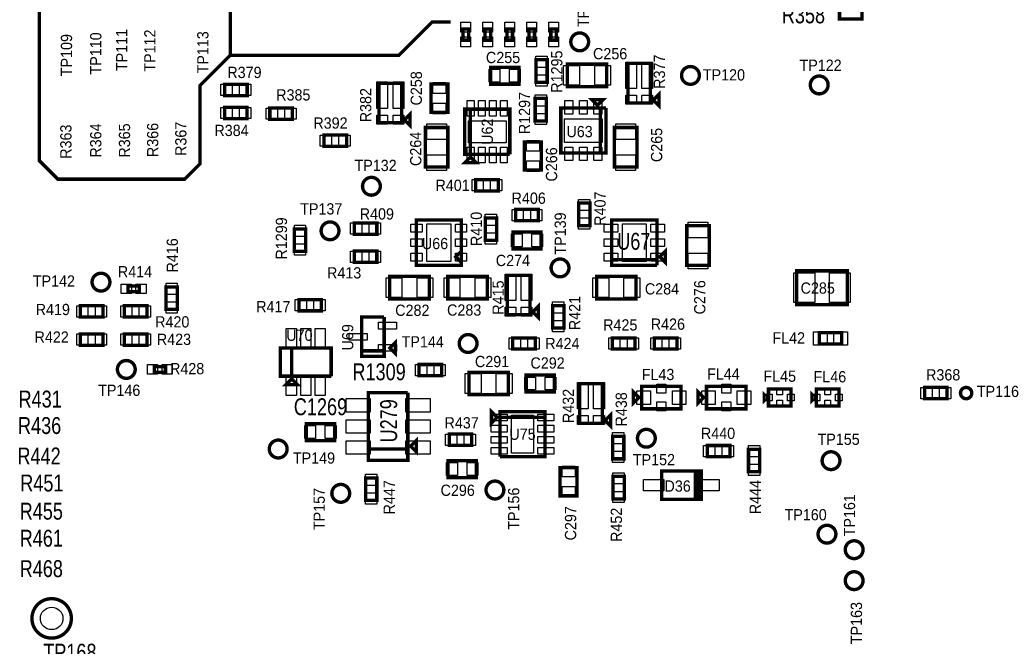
# Model space of a CAD drawing. Extents: x -197 to 9597, y -1478 to 7719.
# Tile 20 of 40: x 2162 to 3909, y 2245 to 3357. Entities that reach past the tile are written whole.
import ezdxf
from ezdxf.enums import TextEntityAlignment as Align

# ---------------------------------------------------------------- set-up
doc = ezdxf.new("R2010")
doc.units = 0
for name, color, linetype in [('BG_TASY', 231, 'CONTINUOUS'), ('PG_ASSEMBLY_TOP', 120, 'CONTINUOUS'), ('PIN_TOP', 140, 'CONTINUOUS'), ('RD_ASSEMBLY_TOP', 120, 'CONTINUOUS')]:
    doc.layers.add(name, color=color, linetype=linetype)

msp = doc.modelspace()

# ---------------------------------------------------------------- linework, layer by layer
at = {"layer": 'BG_TASY', "const_width": 6}
for points in [[(2196.488, 3522), (2196.488, 3107), (2229.488, 3074), (2454.488, 3074), (2481.488, 3101), (2481.488, 3240), (2535.488, 3294), (2535.488, 3486), (2478.488, 3543), (2217.488, 3543), (2196.488, 3522)], [(2535.488, 3294), (2834.488, 3294), (2893.488, 3353), (2926.488, 3353)]]:
    msp.add_lwpolyline(points, dxfattribs=at)
at = {"layer": 'PG_ASSEMBLY_TOP', "const_width": 6}
for points in [[(3656.488, 3378.292), (3616.488, 3378.292), (3616.488, 3358.292), (3656.488, 3358.292), (3656.488, 3378.292)], [(2948.275, 3340.776), (2948.275, 3320.776), (2958.275, 3320.776), (2958.275, 3340.776), (2948.275, 3340.776)], [(2987.275, 3340.776), (2987.275, 3320.776), (2997.275, 3320.776), (2997.275, 3340.776), (2987.275, 3340.776)], [(3026.275, 3340.776), (3026.275, 3320.776), (3036.275, 3320.776), (3036.275, 3340.776), (3026.275, 3340.776)], [(3065.275, 3340.776), (3065.275, 3320.776), (3075.275, 3320.776), (3075.275, 3340.776), (3065.275, 3340.776)], [(3104.275, 3340.776), (3104.275, 3320.776), (3114.275, 3320.776), (3114.275, 3340.776), (3104.275, 3340.776)], [(3097.787, 3245.949), (3097.787, 3285.949), (3077.787, 3285.949), (3077.787, 3245.949), (3097.787, 3245.949)], [(2997.527, 3242.642), (3047.527, 3242.642), (3047.527, 3272.642), (2997.527, 3272.642), (2997.527, 3242.642)], [(3203.488, 3278.193), (3133.488, 3278.193), (3133.488, 3238.193), (3203.488, 3238.193), (3203.488, 3278.193)], [(3280.988, 3209.414), (3240.988, 3209.414), (3240.988, 3279.414), (3280.988, 3279.414), (3280.988, 3209.414)], [(2565.397, 3242.461), (2525.397, 3242.461), (2525.397, 3222.461), (2565.397, 3222.461), (2565.397, 3242.461)], [(2839.488, 3174.292), (2799.488, 3174.292), (2799.488, 3244.292), (2839.488, 3244.292), (2839.488, 3174.292)], [(2891.488, 3242.733), (2891.488, 3192.733), (2921.488, 3192.733), (2921.488, 3242.733), (2891.488, 3242.733)], [(3096.488, 3177.351), (3096.488, 3217.351), (3076.488, 3217.351), (3076.488, 3177.351), (3096.488, 3177.351)], [(3186.988, 3205.26), (3196.988, 3215.26), (3176.988, 3215.26), (3186.988, 3205.26)], [(3295.988, 3204.414), (3295.988, 3224.414), (3285.988, 3214.414), (3295.988, 3204.414)], [(2565.326, 3201.461), (2525.326, 3201.461), (2525.326, 3181.461), (2565.326, 3181.461), (2565.326, 3201.461)], [(2645.665, 3200.359), (2605.665, 3200.359), (2605.665, 3180.359), (2645.665, 3180.359), (2645.665, 3200.359)], [(3031.488, 3118.292), (3031.488, 3198.292), (2951.488, 3198.292), (2951.488, 3118.292), (2961.488, 3118.292), (2961.488, 3198.292)], [(2961.488, 3198.292), (2961.488, 3118.292), (3031.488, 3118.292)], [(3201.988, 3200.26), (3201.988, 3120.26), (3121.988, 3120.26), (3121.988, 3200.26), (3191.988, 3200.26), (3191.988, 3120.26)], [(3191.988, 3120.26), (3191.988, 3200.26), (3201.988, 3200.26)], [(2854.488, 3169.292), (2854.488, 3189.292), (2844.488, 3179.292), (2854.488, 3169.292)], [(2921.488, 3095.733), (2921.488, 3165.733), (2881.488, 3165.733), (2881.488, 3095.733), (2921.488, 3095.733)], [(3256.988, 3095.733), (3256.988, 3165.733), (3216.988, 3165.733), (3216.988, 3095.733), (3256.988, 3095.733)], [(2741.744, 3152.359), (2701.744, 3152.359), (2701.744, 3132.359), (2741.744, 3132.359), (2741.744, 3152.359)], [(3087.488, 3090.181), (3087.488, 3140.181), (3057.488, 3140.181), (3057.488, 3090.181), (3087.488, 3090.181)], [(2961.488, 3113.292), (2951.488, 3103.292), (2971.488, 3103.292), (2961.488, 3113.292)], [(2970.933, 3053.173), (3010.933, 3053.173), (3010.933, 3073.173), (2970.933, 3073.173), (2970.933, 3053.173)], [(3041.988, 3000.292), (3081.988, 3000.292), (3081.988, 3020.292), (3041.988, 3020.292), (3041.988, 3000.292)], [(3173.523, 2991.666), (3173.523, 3031.666), (3153.523, 3031.666), (3153.523, 2991.666), (3173.523, 2991.666)], [(2987.988, 3005.292), (2987.988, 2965.292), (3007.988, 2965.292), (3007.988, 3005.292), (2987.988, 3005.292)], [(2669.134, 2945.756), (2669.134, 2985.756), (2649.134, 2985.756), (2649.134, 2945.756), (2669.134, 2945.756)], [(2755.488, 2976.292), (2795.488, 2976.292), (2795.488, 2996.292), (2755.488, 2996.292), (2755.488, 2976.292)], [(2945.488, 3001.292), (2865.488, 3001.292), (2865.488, 2921.292), (2945.488, 2921.292), (2945.488, 2926.292), (2935.488, 2936.292), (2945.488, 2946.292), (2945.488, 2926.292), (2945.488, 3001.292)], [(3292.456, 2921.292), (3212.456, 2921.292), (3212.456, 3001.292), (3292.456, 3001.292), (3292.456, 2931.292), (3212.456, 2931.292)], [(3385.488, 2921.292), (3385.488, 2991.292), (3345.488, 2991.292), (3345.488, 2921.292), (3385.488, 2921.292)], [(3086.988, 2980.292), (3036.988, 2980.292), (3036.988, 2950.292), (3086.988, 2950.292), (3086.988, 2980.292)], [(3297.456, 2936.292), (3307.456, 2926.292), (3307.456, 2946.292), (3297.456, 2936.292)], [(2795.488, 2946.292), (2755.488, 2946.292), (2755.488, 2926.292), (2795.488, 2926.292), (2795.488, 2946.292)], [(3212.456, 2931.292), (3292.456, 2931.292), (3292.456, 2921.292)], [(2818.488, 2861.292), (2888.488, 2861.292), (2888.488, 2901.292), (2818.488, 2901.292), (2818.488, 2861.292)], [(2991.488, 2901.292), (2921.488, 2901.292), (2921.488, 2861.292), (2991.488, 2861.292), (2991.488, 2901.292)], [(3067.043, 2833.319), (3027.043, 2833.319), (3027.043, 2903.319), (3067.043, 2903.319), (3067.043, 2833.319)], [(3185.488, 2861.292), (3255.488, 2861.292), (3255.488, 2901.292), (3185.488, 2901.292), (3185.488, 2861.292)], [(3630.488, 2911.292), (3540.488, 2911.292), (3540.488, 2851.292), (3630.488, 2851.292), (3630.488, 2911.292)], [(2373.945, 2884.292), (2353.945, 2884.292), (2353.945, 2874.292), (2373.945, 2874.292), (2373.945, 2884.292)], [(2441.488, 2842.756), (2441.488, 2882.756), (2421.488, 2882.756), (2421.488, 2842.756), (2441.488, 2842.756)], [(2309.488, 2849.292), (2269.488, 2849.292), (2269.488, 2829.292), (2309.488, 2829.292), (2309.488, 2849.292)], [(2387.488, 2849.292), (2347.488, 2849.292), (2347.488, 2829.292), (2387.488, 2829.292), (2387.488, 2849.292)], [(2697.189, 2860.28), (2657.189, 2860.28), (2657.189, 2840.28), (2697.189, 2840.28), (2697.189, 2860.28)], [(3082.043, 2828.319), (3082.043, 2848.319), (3072.043, 2838.319), (3082.043, 2828.319)], [(3107.417, 2849.626), (3107.417, 2809.626), (3127.417, 2809.626), (3127.417, 2849.626), (3107.417, 2849.626)], [(2768.488, 2769.292), (2808.488, 2769.292), (2808.488, 2829.292)], [(2808.488, 2829.292), (2768.488, 2829.292), (2768.488, 2759.292), (2808.488, 2759.292), (2808.488, 2769.292), (2768.488, 2769.292)], [(2309.488, 2799.292), (2269.488, 2799.292), (2269.488, 2779.292), (2309.488, 2779.292), (2309.488, 2799.292)], [(2387.488, 2799.292), (2347.488, 2799.292), (2347.488, 2779.292), (2387.488, 2779.292), (2387.488, 2799.292)], [(3580.488, 2781.292), (3620.488, 2781.292), (3620.488, 2801.292), (3580.488, 2801.292), (3580.488, 2781.292)], [(2828.488, 2764.292), (2828.488, 2784.292), (2818.488, 2774.292), (2828.488, 2764.292)], [(3036.771, 2772.292), (3076.771, 2772.292), (3076.771, 2792.292), (3036.771, 2792.292), (3036.771, 2772.292)], [(3213.488, 2772.292), (3253.488, 2772.292), (3253.488, 2792.292), (3213.488, 2792.292), (3213.488, 2772.292)], [(3327.988, 2792.292), (3287.988, 2792.292), (3287.988, 2772.292), (3327.988, 2772.292), (3327.988, 2792.292)], [(2714.488, 2724.292), (2714.488, 2774.292), (2624.488, 2774.292), (2624.488, 2724.292), (2644.488, 2724.292), (2644.488, 2774.292)], [(2644.488, 2774.292), (2644.488, 2724.292), (2714.488, 2724.292)], [(2420.488, 2741.292), (2400.488, 2741.292), (2400.488, 2731.292), (2420.488, 2731.292), (2420.488, 2741.292)], [(2910.488, 2745), (2870.488, 2745), (2870.488, 2725), (2910.488, 2725), (2910.488, 2745)], [(2958.988, 2691.292), (3028.988, 2691.292), (3028.988, 2731.292), (2958.988, 2731.292), (2958.988, 2691.292)], [(3110.488, 2726.292), (3060.488, 2726.292), (3060.488, 2696.292), (3110.488, 2696.292), (3110.488, 2726.292)], [(2634.488, 2709.292), (2654.488, 2709.292), (2644.488, 2719.292), (2634.488, 2709.292)], [(3195.488, 2640.819), (3155.488, 2640.819), (3155.488, 2710.819), (3195.488, 2710.819), (3195.488, 2640.819)], [(3265.488, 2666.292), (3335.488, 2666.292), (3335.488, 2706.292), (3265.488, 2706.292), (3265.488, 2666.292)], [(3380.488, 2666.292), (3450.488, 2666.292), (3450.488, 2706.292), (3380.488, 2706.292), (3380.488, 2666.292)], [(2850.488, 2695), (2850.488, 2595), (2780.488, 2595)], [(2780.488, 2595), (2850.488, 2595), (2850.488, 2575), (2780.488, 2575), (2780.488, 2695), (2850.488, 2695)], [(3250.488, 2676.292), (3250.488, 2696.292), (3260.488, 2686.292), (3250.488, 2676.292)], [(3365.488, 2676.292), (3365.488, 2696.292), (3375.488, 2686.292), (3365.488, 2676.292)], [(3482.988, 2681.292), (3482.988, 2691.292), (3487.988, 2686.292), (3482.988, 2681.292)], [(3490.488, 2671.292), (3530.488, 2671.292), (3530.488, 2701.292), (3490.488, 2701.292), (3490.488, 2671.292)], [(3567.988, 2681.292), (3567.988, 2691.292), (3572.988, 2686.292), (3567.988, 2681.292)], [(3575.488, 2671.292), (3615.488, 2671.292), (3615.488, 2701.292), (3575.488, 2701.292), (3575.488, 2671.292)], [(3807.488, 2704.292), (3767.488, 2704.292), (3767.488, 2684.292), (3807.488, 2684.292), (3807.488, 2704.292)], [(3008.988, 2651.292), (2998.988, 2661.292), (2998.988, 2641.292), (3008.988, 2651.292)], [(3013.988, 2581.292), (3093.988, 2581.292), (3093.988, 2661.292), (3013.988, 2661.292), (3013.988, 2651.292), (3093.988, 2651.292)], [(3210.488, 2635.819), (3210.488, 2655.819), (3200.488, 2645.819), (3210.488, 2635.819)], [(2720.488, 2640), (2670.488, 2640), (2670.488, 2610), (2720.488, 2610), (2720.488, 2640)], [(3093.988, 2651.292), (3013.988, 2651.292), (3013.988, 2581.292)], [(2923.988, 2601.449), (2963.988, 2601.449), (2963.988, 2621.449), (2923.988, 2621.449), (2923.988, 2601.449)], [(2855.488, 2600), (2865.488, 2590), (2865.488, 2610), (2855.488, 2600)], [(3213.767, 2617.587), (3213.767, 2577.587), (3233.767, 2577.587), (3233.767, 2617.587), (3213.767, 2617.587)], [(3421.988, 2601.189), (3381.988, 2601.189), (3381.988, 2581.189), (3421.988, 2581.189), (3421.988, 2601.189)], [(3474.988, 2554.591), (3474.988, 2594.591), (3454.988, 2594.591), (3454.988, 2554.591), (3474.988, 2554.591)], [(2971.988, 2574.292), (2921.988, 2574.292), (2921.988, 2544.292), (2971.988, 2544.292), (2971.988, 2574.292)], [(3120.689, 2561.89), (3120.689, 2511.89), (3150.689, 2511.89), (3150.689, 2561.89), (3120.689, 2561.89)], [(3370.988, 2555.792), (3365.988, 2555.792), (3365.988, 2505.792), (3360.988, 2505.792), (3360.988, 2555.792), (3370.988, 2555.792), (3300.988, 2555.792), (3300.988, 2505.792), (3370.988, 2505.792), (3370.988, 2555.792)], [(2775.488, 2543.756), (2775.488, 2503.756), (2795.488, 2503.756), (2795.488, 2543.756), (2775.488, 2543.756)], [(3234.559, 2506.374), (3234.559, 2546.374), (3214.559, 2546.374), (3214.559, 2506.374), (3234.559, 2506.374)]]:
    msp.add_lwpolyline(points, dxfattribs=at)
for points in [[(3171.299, 3317.784, 0.999997), (3139.677, 3317.784, 1.000003), (3171.299, 3317.784)], [(3367.799, 3258.193, 0.999984), (3336.177, 3258.195, 1.000016), (3367.799, 3258.193)], [(3596.299, 3241.292, 0.999984), (3564.677, 3241.289, 1.000016), (3596.299, 3241.292)], [(2801.693, 3061.425, 0.999984), (2770.073, 3061.426, 1.000016), (2801.693, 3061.425)], [(2728.248, 2982.292, 0.999984), (2696.628, 2982.289, 1.000016), (2728.248, 2982.292)], [(3136.397, 2916.488, 0.999984), (3104.779, 2916.493, 1.000016), (3136.397, 2916.488)], [(2321.834, 2891.213, 1.00001), (2290.213, 2891.215, 0.99999), (2321.834, 2891.213)], [(2973.299, 2782.292, 0.999984), (2941.677, 2782.289, 1.000016), (2973.299, 2782.292)], [(2366.763, 2736.292, 0.999984), (2335.142, 2736.289, 1.000016), (2366.763, 2736.292)], [(3851.189, 2694.29, 0.999975), (3831.187, 2694.291, 1.000025), (3851.189, 2694.29)], [(3289.598, 2614.122, 1.00001), (3257.978, 2614.121, 0.99999), (3289.598, 2614.122)], [(2636.299, 2595, 0.999984), (2604.677, 2595.001, 1.000016), (2636.299, 2595)], [(3617.299, 2574.292, 0.999984), (3585.677, 2574.289, 1.000016), (3617.299, 2574.292)], [(2747.299, 2516.292, 0.999984), (2715.677, 2516.289, 1.000016), (2747.299, 2516.292)], [(3020.909, 2522.213, 1.00001), (2989.287, 2522.215, 0.99999), (3020.909, 2522.213)], [(3610.082, 2443.792, 0.999984), (3578.457, 2443.789, 1.000016), (3610.082, 2443.792)], [(3658.299, 2416.292, 0.999984), (3626.677, 2416.289, 1.000016), (3658.299, 2416.292)], [(3658.299, 2361.292, 0.999984), (3626.677, 2361.289, 1.000016), (3658.299, 2361.292)], [(2253.488, 2294.292, 0.999993), (2183.488, 2294.289, 1.000007), (2253.488, 2294.292)]]:
    msp.add_lwpolyline(points, format="xyb", dxfattribs=at)
at = {"layer": 'PIN_TOP'}
for points in [[(2944.775, 3352.768), (2961.775, 3352.768), (2961.775, 3334.768), (2944.775, 3334.768)], [(2983.775, 3352.768), (3000.775, 3352.768), (3000.775, 3334.768), (2983.775, 3334.768)], [(3022.775, 3352.768), (3039.775, 3352.768), (3039.775, 3334.768), (3022.775, 3334.768)], [(3061.775, 3352.768), (3078.775, 3352.768), (3078.775, 3334.768), (3061.775, 3334.768)], [(3100.775, 3352.768), (3117.775, 3352.768), (3117.775, 3334.768), (3100.775, 3334.768)], [(2944.775, 3326.784), (2961.775, 3326.784), (2961.775, 3308.784), (2944.775, 3308.784)], [(2983.775, 3326.784), (3000.775, 3326.784), (3000.775, 3308.784), (2983.775, 3308.784)], [(3022.775, 3326.784), (3039.775, 3326.784), (3039.775, 3308.784), (3022.775, 3308.784)], [(3061.775, 3326.784), (3078.775, 3326.784), (3078.775, 3308.784), (3061.775, 3308.784)], [(3100.775, 3326.784), (3117.775, 3326.784), (3117.775, 3308.784), (3100.775, 3308.784)], [(3097.787, 3272.484), (3077.787, 3272.484), (3077.787, 3292.484), (3097.787, 3292.484)], [(2994.917, 3246.142), (2994.917, 3269.142), (3013.917, 3269.142), (3013.917, 3246.142)], [(3031.137, 3246.142), (3031.137, 3269.142), (3050.137, 3269.142), (3050.137, 3246.142)], [(3154.929, 3275.693), (3154.929, 3240.693), (3126.929, 3240.693), (3126.929, 3275.693)], [(3210.047, 3275.693), (3210.047, 3240.693), (3182.047, 3240.693), (3182.047, 3275.693)], [(3256.216, 3281.694), (3256.216, 3234.694), (3237.216, 3234.694), (3237.216, 3281.694)], [(3284.76, 3281.694), (3284.76, 3234.694), (3265.76, 3234.694), (3265.76, 3281.694)], [(3097.787, 3239.414), (3077.787, 3239.414), (3077.787, 3259.414), (3097.787, 3259.414)], [(2538.862, 3242.461), (2538.862, 3222.461), (2518.862, 3222.461), (2518.862, 3242.461)], [(2571.932, 3242.461), (2571.932, 3222.461), (2551.932, 3222.461), (2551.932, 3242.461)], [(2814.716, 3246.572), (2814.716, 3199.572), (2795.716, 3199.572), (2795.716, 3246.572)], [(2843.26, 3246.572), (2843.26, 3199.572), (2824.26, 3199.572), (2824.26, 3246.572)], [(2894.988, 3245.343), (2917.988, 3245.343), (2917.988, 3226.343), (2894.988, 3226.343)], [(3096.488, 3203.886), (3076.488, 3203.886), (3076.488, 3223.886), (3096.488, 3223.886)], [(3256.216, 3222.886), (3256.216, 3206.886), (3237.216, 3206.886), (3237.216, 3222.886)], [(3284.76, 3222.886), (3284.76, 3206.886), (3265.76, 3206.886), (3265.76, 3222.886)], [(2538.791, 3201.461), (2538.791, 3181.461), (2518.791, 3181.461), (2518.791, 3201.461)], [(2571.861, 3201.461), (2571.861, 3181.461), (2551.861, 3181.461), (2551.861, 3201.461)], [(2619.13, 3200.359), (2619.13, 3180.359), (2599.13, 3180.359), (2599.13, 3200.359)], [(2652.2, 3200.359), (2652.2, 3180.359), (2632.2, 3180.359), (2632.2, 3200.359)], [(2894.988, 3209.123), (2917.988, 3209.123), (2917.988, 3190.123), (2894.988, 3190.123)], [(2967.957, 3185.631), (2955.957, 3185.631), (2955.957, 3213.631), (2967.957, 3213.631)], [(2987.649, 3185.631), (2975.649, 3185.631), (2975.649, 3213.631), (2987.649, 3213.631)], [(3007.327, 3185.631), (2995.327, 3185.631), (2995.327, 3213.631), (3007.327, 3213.631)], [(3027.019, 3185.631), (3015.019, 3185.631), (3015.019, 3213.631), (3027.019, 3213.631)], [(3129.397, 3213.599), (3143.397, 3213.599), (3143.397, 3189.599), (3129.397, 3189.599)], [(3154.988, 3213.599), (3168.988, 3213.599), (3168.988, 3189.599), (3154.988, 3189.599)], [(3180.579, 3213.599), (3194.579, 3213.599), (3194.579, 3189.599), (3180.579, 3189.599)], [(2814.716, 3187.764), (2814.716, 3171.764), (2795.716, 3171.764), (2795.716, 3187.764)], [(2843.26, 3187.764), (2843.26, 3171.764), (2824.26, 3171.764), (2824.26, 3187.764)], [(3096.488, 3170.816), (3076.488, 3170.816), (3076.488, 3190.816), (3096.488, 3190.816)], [(3128.488, 3181.26), (3195.488, 3181.26), (3195.488, 3139.26), (3128.488, 3139.26)], [(2918.988, 3144.292), (2883.988, 3144.292), (2883.988, 3172.292), (2918.988, 3172.292)], [(3024.988, 3138.792), (2957.988, 3138.792), (2957.988, 3177.792), (3024.988, 3177.792)], [(3254.488, 3144.292), (3219.488, 3144.292), (3219.488, 3172.292), (3254.488, 3172.292)], [(2715.209, 3152.359), (2715.209, 3132.359), (2695.209, 3132.359), (2695.209, 3152.359)], [(2748.279, 3152.359), (2748.279, 3132.359), (2728.279, 3132.359), (2728.279, 3152.359)], [(2967.957, 3102.953), (2955.957, 3102.953), (2955.957, 3130.953), (2967.957, 3130.953)], [(2987.649, 3102.953), (2975.649, 3102.953), (2975.649, 3130.953), (2987.649, 3130.953)], [(3007.327, 3102.953), (2995.327, 3102.953), (2995.327, 3130.953), (3007.327, 3130.953)], [(3027.019, 3102.953), (3015.019, 3102.953), (3015.019, 3130.953), (3027.019, 3130.953)], [(3083.988, 3123.791), (3060.988, 3123.791), (3060.988, 3142.791), (3083.988, 3142.791)], [(3129.397, 3130.921), (3143.397, 3130.921), (3143.397, 3106.921), (3129.397, 3106.921)], [(3154.988, 3130.921), (3168.988, 3130.921), (3168.988, 3106.921), (3154.988, 3106.921)], [(3180.579, 3130.921), (3194.579, 3130.921), (3194.579, 3106.921), (3180.579, 3106.921)], [(2918.988, 3089.174), (2883.988, 3089.174), (2883.988, 3117.174), (2918.988, 3117.174)], [(3254.488, 3089.174), (3219.488, 3089.174), (3219.488, 3117.174), (3254.488, 3117.174)], [(3083.988, 3087.571), (3060.988, 3087.571), (3060.988, 3106.571), (3083.988, 3106.571)], [(2964.398, 3053.173), (2964.398, 3073.173), (2984.398, 3073.173), (2984.398, 3053.173)], [(2997.468, 3053.173), (2997.468, 3073.173), (3017.468, 3073.173), (3017.468, 3053.173)], [(3173.523, 3018.201), (3153.523, 3018.201), (3153.523, 3038.201), (3173.523, 3038.201)], [(2987.988, 3011.827), (3007.988, 3011.827), (3007.988, 2991.827), (2987.988, 2991.827)], [(3035.453, 3000.292), (3035.453, 3020.292), (3055.453, 3020.292), (3055.453, 3000.292)], [(3068.523, 3000.292), (3068.523, 3020.292), (3088.523, 3020.292), (3088.523, 3000.292)], [(2669.134, 2972.291), (2649.134, 2972.291), (2649.134, 2992.291), (2669.134, 2992.291)], [(2748.953, 2976.292), (2748.953, 2996.292), (2768.953, 2996.292), (2768.953, 2976.292)], [(2782.023, 2976.292), (2782.023, 2996.292), (2802.023, 2996.292), (2802.023, 2976.292)], [(2876.118, 2993.883), (2876.118, 2979.883), (2856.118, 2979.883), (2856.118, 2993.883)], [(2926.988, 2994.792), (2926.988, 2927.792), (2883.988, 2927.792), (2883.988, 2994.792)], [(2954.858, 2993.883), (2954.858, 2979.883), (2934.858, 2979.883), (2934.858, 2993.883)], [(3173.523, 2985.131), (3153.523, 2985.131), (3153.523, 3005.131), (3173.523, 3005.131)], [(3223.117, 2993.883), (3223.117, 2979.883), (3199.117, 2979.883), (3199.117, 2993.883)], [(3273.456, 2994.792), (3273.456, 2927.792), (3231.456, 2927.792), (3231.456, 2994.792)], [(3305.795, 2993.883), (3305.795, 2979.883), (3281.795, 2979.883), (3281.795, 2993.883)], [(3382.988, 2969.851), (3347.988, 2969.851), (3347.988, 2997.851), (3382.988, 2997.851)], [(2987.988, 2978.757), (3007.988, 2978.757), (3007.988, 2958.757), (2987.988, 2958.757)], [(3053.378, 2976.792), (3053.378, 2953.792), (3034.378, 2953.792), (3034.378, 2976.792)], [(3089.598, 2976.792), (3089.598, 2953.792), (3070.598, 2953.792), (3070.598, 2976.792)], [(2669.134, 2939.221), (2649.134, 2939.221), (2649.134, 2959.221), (2669.134, 2959.221)], [(2876.118, 2968.292), (2876.118, 2954.292), (2856.118, 2954.292), (2856.118, 2968.292)], [(2954.858, 2968.292), (2954.858, 2954.292), (2934.858, 2954.292), (2934.858, 2968.292)], [(3223.117, 2968.292), (3223.117, 2954.292), (3199.117, 2954.292), (3199.117, 2968.292)], [(3305.795, 2968.292), (3305.795, 2954.292), (3281.795, 2954.292), (3281.795, 2968.292)], [(2768.953, 2946.292), (2768.953, 2926.292), (2748.953, 2926.292), (2748.953, 2946.292)], [(2802.023, 2946.292), (2802.023, 2926.292), (2782.023, 2926.292), (2782.023, 2946.292)], [(2876.118, 2942.701), (2876.118, 2928.701), (2856.118, 2928.701), (2856.118, 2942.701)], [(2954.858, 2942.701), (2954.858, 2928.701), (2934.858, 2928.701), (2934.858, 2942.701)], [(3223.117, 2942.701), (3223.117, 2928.701), (3199.117, 2928.701), (3199.117, 2942.701)], [(3305.795, 2942.701), (3305.795, 2928.701), (3281.795, 2928.701), (3281.795, 2942.701)], [(3382.988, 2914.733), (3347.988, 2914.733), (3347.988, 2942.733), (3382.988, 2942.733)], [(3042.271, 2905.599), (3042.271, 2858.599), (3023.271, 2858.599), (3023.271, 2905.599)], [(3070.815, 2905.599), (3070.815, 2858.599), (3051.815, 2858.599), (3051.815, 2905.599)], [(3572.488, 2907.792), (3572.488, 2854.792), (3535.488, 2854.792), (3535.488, 2907.792)], [(3635.488, 2907.792), (3635.488, 2854.792), (3598.488, 2854.792), (3598.488, 2907.792)], [(2359.953, 2887.792), (2359.953, 2870.792), (2341.953, 2870.792), (2341.953, 2887.792)], [(2385.937, 2887.792), (2385.937, 2870.792), (2367.937, 2870.792), (2367.937, 2887.792)], [(2441.488, 2869.291), (2421.488, 2869.291), (2421.488, 2889.291), (2441.488, 2889.291)], [(2811.929, 2863.792), (2811.929, 2898.792), (2839.929, 2898.792), (2839.929, 2863.792)], [(2867.047, 2863.792), (2867.047, 2898.792), (2895.047, 2898.792), (2895.047, 2863.792)], [(2942.929, 2898.792), (2942.929, 2863.792), (2914.929, 2863.792), (2914.929, 2898.792)], [(2998.047, 2898.792), (2998.047, 2863.792), (2970.047, 2863.792), (2970.047, 2898.792)], [(3178.929, 2863.792), (3178.929, 2898.792), (3206.929, 2898.792), (3206.929, 2863.792)], [(3234.047, 2863.792), (3234.047, 2898.792), (3262.047, 2898.792), (3262.047, 2863.792)], [(2282.953, 2849.292), (2282.953, 2829.292), (2262.953, 2829.292), (2262.953, 2849.292)], [(2316.023, 2849.292), (2316.023, 2829.292), (2296.023, 2829.292), (2296.023, 2849.292)], [(2360.953, 2849.292), (2360.953, 2829.292), (2340.953, 2829.292), (2340.953, 2849.292)], [(2394.023, 2849.292), (2394.023, 2829.292), (2374.023, 2829.292), (2374.023, 2849.292)], [(2441.488, 2836.221), (2421.488, 2836.221), (2421.488, 2856.221), (2441.488, 2856.221)], [(2670.654, 2860.28), (2670.654, 2840.28), (2650.654, 2840.28), (2650.654, 2860.28)], [(2703.724, 2860.28), (2703.724, 2840.28), (2683.724, 2840.28), (2683.724, 2860.28)], [(3107.417, 2856.161), (3127.417, 2856.161), (3127.417, 2836.161), (3107.417, 2836.161)], [(3042.271, 2846.791), (3042.271, 2830.791), (3023.271, 2830.791), (3023.271, 2846.791)], [(3070.815, 2846.791), (3070.815, 2830.791), (3051.815, 2830.791), (3051.815, 2846.791)], [(2798.472, 2819.977), (2830.472, 2819.977), (2830.472, 2807.977), (2798.472, 2807.977)], [(3107.417, 2823.091), (3127.417, 2823.091), (3127.417, 2803.091), (3107.417, 2803.091)], [(2282.953, 2799.292), (2282.953, 2779.292), (2262.953, 2779.292), (2262.953, 2799.292)], [(2316.023, 2799.292), (2316.023, 2779.292), (2296.023, 2779.292), (2296.023, 2799.292)], [(2360.953, 2799.292), (2360.953, 2779.292), (2340.953, 2779.292), (2340.953, 2799.292)], [(2394.023, 2799.292), (2394.023, 2779.292), (2374.023, 2779.292), (2374.023, 2799.292)], [(2634.897, 2772.631), (2634.897, 2808.631), (2652.897, 2808.631), (2652.897, 2772.631)], [(2660.488, 2772.631), (2660.488, 2808.631), (2678.488, 2808.631), (2678.488, 2772.631)], [(2686.079, 2772.631), (2686.079, 2808.631), (2704.079, 2808.631), (2704.079, 2772.631)], [(2746.504, 2800.292), (2778.504, 2800.292), (2778.504, 2788.292), (2746.504, 2788.292)], [(3570.388, 2779.302), (3570.388, 2803.282), (3594.368, 2803.282), (3594.368, 2779.302)], [(3606.608, 2779.302), (3606.608, 2803.282), (3630.588, 2803.282), (3630.588, 2779.302)], [(2798.472, 2780.607), (2830.472, 2780.607), (2830.472, 2768.607), (2798.472, 2768.607)], [(3030.236, 2772.292), (3030.236, 2792.292), (3050.236, 2792.292), (3050.236, 2772.292)], [(3063.306, 2772.292), (3063.306, 2792.292), (3083.306, 2792.292), (3083.306, 2772.292)], [(3206.953, 2772.292), (3206.953, 2792.292), (3226.953, 2792.292), (3226.953, 2772.292)], [(3240.023, 2772.292), (3240.023, 2792.292), (3260.023, 2792.292), (3260.023, 2772.292)], [(3301.453, 2792.292), (3301.453, 2772.292), (3281.453, 2772.292), (3281.453, 2792.292)], [(3334.523, 2792.292), (3334.523, 2772.292), (3314.523, 2772.292), (3314.523, 2792.292)], [(2406.496, 2744.792), (2406.496, 2727.792), (2388.496, 2727.792), (2388.496, 2744.792)], [(2432.48, 2744.792), (2432.48, 2727.792), (2414.48, 2727.792), (2414.48, 2744.792)], [(2883.953, 2745), (2883.953, 2725), (2863.953, 2725), (2863.953, 2745)], [(2917.023, 2745), (2917.023, 2725), (2897.023, 2725), (2897.023, 2745)], [(2634.897, 2689.953), (2634.897, 2725.953), (2652.897, 2725.953), (2652.897, 2689.953)], [(2660.488, 2689.953), (2660.488, 2725.953), (2678.488, 2725.953), (2678.488, 2689.953)], [(2686.079, 2689.953), (2686.079, 2725.953), (2704.079, 2725.953), (2704.079, 2689.953)], [(2952.429, 2693.792), (2952.429, 2728.792), (2980.429, 2728.792), (2980.429, 2693.792)], [(3007.547, 2693.792), (3007.547, 2728.792), (3035.547, 2728.792), (3035.547, 2693.792)], [(3076.878, 2722.792), (3076.878, 2699.792), (3057.878, 2699.792), (3057.878, 2722.792)], [(3113.098, 2722.792), (3113.098, 2699.792), (3094.098, 2699.792), (3094.098, 2722.792)], [(3170.716, 2713.099), (3170.716, 2666.099), (3151.716, 2666.099), (3151.716, 2713.099)], [(3199.26, 2713.099), (3199.26, 2666.099), (3180.26, 2666.099), (3180.26, 2713.099)], [(3292.488, 2694.04), (3292.488, 2710.04), (3308.488, 2710.04), (3308.488, 2694.04)], [(3407.488, 2694.04), (3407.488, 2710.04), (3423.488, 2710.04), (3423.488, 2694.04)], [(3256.992, 2674.292), (3256.992, 2698.292), (3280.992, 2698.292), (3280.992, 2674.292)], [(3319.984, 2674.292), (3319.984, 2698.292), (3343.984, 2698.292), (3343.984, 2674.292)], [(3371.992, 2674.292), (3371.992, 2698.292), (3395.992, 2698.292), (3395.992, 2674.292)], [(3434.984, 2674.292), (3434.984, 2698.292), (3458.984, 2698.292), (3458.984, 2674.292)], [(3484.803, 2680.292), (3484.803, 2692.292), (3496.803, 2692.292), (3496.803, 2680.292)], [(3505.488, 2691.135), (3505.488, 2701.135), (3515.488, 2701.135), (3515.488, 2691.135)], [(3524.173, 2680.292), (3524.173, 2692.292), (3536.173, 2692.292), (3536.173, 2680.292)], [(3569.803, 2680.292), (3569.803, 2692.292), (3581.803, 2692.292), (3581.803, 2680.292)], [(3590.488, 2691.135), (3590.488, 2701.135), (3600.488, 2701.135), (3600.488, 2691.135)], [(3609.173, 2680.292), (3609.173, 2692.292), (3621.173, 2692.292), (3621.173, 2680.292)], [(3780.953, 2704.292), (3780.953, 2684.292), (3760.953, 2684.292), (3760.953, 2704.292)], [(3814.023, 2704.292), (3814.023, 2684.292), (3794.023, 2684.292), (3794.023, 2704.292)], [(2783.838, 2684.402), (2783.838, 2660.402), (2740.838, 2660.402), (2740.838, 2684.402)], [(2890.138, 2684.402), (2890.138, 2660.402), (2847.138, 2660.402), (2847.138, 2684.402)], [(3292.488, 2662.544), (3292.488, 2678.544), (3308.488, 2678.544), (3308.488, 2662.544)], [(3407.488, 2662.544), (3407.488, 2678.544), (3423.488, 2678.544), (3423.488, 2662.544)], [(3505.488, 2671.449), (3505.488, 2681.449), (3515.488, 2681.449), (3515.488, 2671.449)], [(3590.488, 2671.449), (3590.488, 2681.449), (3600.488, 2681.449), (3600.488, 2671.449)], [(2998.649, 2644.823), (2998.649, 2656.823), (3026.649, 2656.823), (3026.649, 2644.823)], [(3081.327, 2644.823), (3081.327, 2656.823), (3109.327, 2656.823), (3109.327, 2644.823)], [(2783.838, 2647), (2783.838, 2623), (2740.838, 2623), (2740.838, 2647)], [(2890.138, 2647), (2890.138, 2623), (2847.138, 2623), (2847.138, 2647)], [(3034.488, 2587.792), (3034.488, 2654.792), (3073.488, 2654.792), (3073.488, 2587.792)], [(3170.716, 2654.291), (3170.716, 2638.291), (3151.716, 2638.291), (3151.716, 2654.291)], [(3199.26, 2654.291), (3199.26, 2638.291), (3180.26, 2638.291), (3180.26, 2654.291)], [(2686.878, 2636.5), (2686.878, 2613.5), (2667.878, 2613.5), (2667.878, 2636.5)], [(2723.098, 2636.5), (2723.098, 2613.5), (2704.098, 2613.5), (2704.098, 2636.5)], [(2917.453, 2601.449), (2917.453, 2621.449), (2937.453, 2621.449), (2937.453, 2601.449)], [(2950.523, 2601.449), (2950.523, 2621.449), (2970.523, 2621.449), (2970.523, 2601.449)], [(2998.649, 2625.131), (2998.649, 2637.131), (3026.649, 2637.131), (3026.649, 2625.131)], [(3081.327, 2625.131), (3081.327, 2637.131), (3109.327, 2637.131), (3109.327, 2625.131)], [(3213.767, 2624.122), (3233.767, 2624.122), (3233.767, 2604.122), (3213.767, 2604.122)], [(2783.838, 2609.598), (2783.838, 2585.598), (2740.838, 2585.598), (2740.838, 2609.598)], [(2890.138, 2609.598), (2890.138, 2585.598), (2847.138, 2585.598), (2847.138, 2609.598)], [(2998.649, 2605.453), (2998.649, 2617.453), (3026.649, 2617.453), (3026.649, 2605.453)], [(3081.327, 2605.453), (3081.327, 2617.453), (3109.327, 2617.453), (3109.327, 2605.453)], [(2998.649, 2585.761), (2998.649, 2597.761), (3026.649, 2597.761), (3026.649, 2585.761)], [(3081.327, 2585.761), (3081.327, 2597.761), (3109.327, 2597.761), (3109.327, 2585.761)], [(3213.767, 2591.052), (3233.767, 2591.052), (3233.767, 2571.052), (3213.767, 2571.052)], [(3395.453, 2601.189), (3395.453, 2581.189), (3375.453, 2581.189), (3375.453, 2601.189)], [(3428.523, 2601.189), (3428.523, 2581.189), (3408.523, 2581.189), (3408.523, 2601.189)], [(3474.988, 2581.126), (3454.988, 2581.126), (3454.988, 2601.126), (3474.988, 2601.126)], [(2938.378, 2570.792), (2938.378, 2547.792), (2919.378, 2547.792), (2919.378, 2570.792)], [(2974.598, 2570.792), (2974.598, 2547.792), (2955.598, 2547.792), (2955.598, 2570.792)], [(3124.189, 2564.5), (3147.189, 2564.5), (3147.189, 2545.5), (3124.189, 2545.5)], [(3234.559, 2532.909), (3214.559, 2532.909), (3214.559, 2552.909), (3234.559, 2552.909)], [(3474.988, 2548.056), (3454.988, 2548.056), (3454.988, 2568.056), (3474.988, 2568.056)], [(2775.488, 2550.291), (2795.488, 2550.291), (2795.488, 2530.291), (2775.488, 2530.291)], [(3304.779, 2540.792), (3304.779, 2520.792), (3268.779, 2520.792), (3268.779, 2540.792)], [(3403.197, 2540.792), (3403.197, 2520.792), (3367.197, 2520.792), (3367.197, 2540.792)], [(2775.488, 2517.221), (2795.488, 2517.221), (2795.488, 2497.221), (2775.488, 2497.221)], [(3124.189, 2528.28), (3147.189, 2528.28), (3147.189, 2509.28), (3124.189, 2509.28)], [(3234.559, 2499.839), (3214.559, 2499.839), (3214.559, 2519.839), (3234.559, 2519.839)]]:
    msp.add_lwpolyline(points, close=True, dxfattribs=at)
for centre, radius in [((3155.488, 3317.784), 15), ((3351.988, 3258.193), 15), ((3580.488, 3241.292), 15), ((2785.882, 3061.425), 15), ((2712.437, 2982.292), 15), ((3120.586, 2916.488), 15), ((2306.023, 2891.213), 15), ((2957.488, 2782.292), 15), ((2350.952, 2736.292), 15), ((3841.189, 2694.292), 10), ((3273.787, 2614.122), 15), ((2620.488, 2595), 15), ((3601.488, 2574.292), 15), ((3005.098, 2522.213), 15), ((2731.488, 2516.292), 15), ((3594.271, 2443.792), 15), ((3642.488, 2416.292), 15), ((3642.488, 2361.292), 15), ((2218.488, 2294.292), 20)]:
    msp.add_circle(centre, radius, dxfattribs=at)

# ---------------------------------------------------------------- texts
at = {"layer": 'RD_ASSEMBLY_TOP', "width": 0.95}
for s, p in [('TP117', (3171.704, 3344)), ('TP111', (2352.72, 3265.788)), ('TP112', (2402.72, 3264.788)), ('TP109', (2254.72, 3256.788)), ('TP110', (2306.72, 3259.788)), ('TP113', (2496.72, 3261.788)), ('R377', (3306.901, 3234.5)), ('R382', (2785.779, 3175)), ('R363', (2253.7, 3110.225)), ('R364', (2306.7, 3112.225)), ('R365', (2357.7, 3112.225)), ('R366', (2407.7, 3113.225)), ('R367', (2457.7, 3115.225)), ('TP139', (3131, 2940.099)), ('R415', (3020.807, 2833.445)), ('U69', (2753.779, 2770)), ('R432', (3145.307, 2641)), ('TP157', (2703.197, 2451)), ('TP156', (3048.275, 2451.61)), ('TP161', (3644.197, 2440)), ('TP163', (3656.48, 2248.516))]:
    msp.add_text(s, height=20, rotation=90, dxfattribs=at).set_placement(p)
at = {"layer": 'RD_ASSEMBLY_TOP'}
for s, height, width, p in [('R358', 30, 0.8, (3552.488, 3350.709)), ('C256', 20, 0.95, (3209.488, 3286.807)), ('C255', 20, 0.95, (3019.48, 3280.016)), ('R379', 20, 0.95, (2560.578, 3253.54)), ('R385', 20, 0.95, (2647.311, 3213.642)), ('R392', 20, 0.95, (2713.232, 3163.642)), ('R384', 20, 0.95, (2537.649, 3150.54)), ('U63', 20, 0.95, (3155.228, 3148.5)), ('R401', 20, 0.95, (2929.933, 3053.173)), ('R406', 20, 0.95, (3064.988, 3030.292)), ('R409', 20, 0.95, (2795.488, 3002.292)), ('U67', 30, 0.8, (3251.519, 2948.709)), ('C274', 20, 0.95, (3036.988, 2919.709)), ('R413', 20, 0.95, (2737.488, 2897.709)), ('C284', 20, 0.95, (3301.488, 2869.292)), ('R419', 20, 0.95, (2220.488, 2832.709)), ('R417', 20, 0.95, (2611.787, 2837.721)), ('C282', 20, 0.95, (2858.488, 2831.292)), ('C283', 20, 0.95, (2950.488, 2831.709)), ('R420', 20, 0.95, (2432.488, 2810.709)), ('R425', 20, 0.95, (3227.488, 2805.292)), ('R426', 20, 0.95, (3311.988, 2806.709)), ('R422', 20, 0.95, (2218.488, 2783.709)), ('R423', 20, 0.95, (2435.488, 2779.709)), ('R424', 20, 0.95, (3124.771, 2772.292)), ('C291', 20, 0.95, (2999.988, 2740.292)), ('R1309', 30, 0.8, (2799.488, 2717)), ('C292', 20, 0.95, (3098.488, 2737.709)), ('R368', 20, 0.95, (3800.488, 2716.709)), ('R431', 30, 0.8, (2198.106, 2668.642)), ('C1269', 30, 0.8, (2695.488, 2655)), ('R436', 30, 0.8, (2197.106, 2621.642)), ('R437', 20, 0.95, (2945.988, 2631.449)), ('U75', 20, 0.95, (3053.988, 2611.292)), ('R440', 20, 0.95, (3400.988, 2612.811)), ('R442', 30, 0.8, (2196.106, 2567.642)), ('R451', 30, 0.8, (2201.106, 2519.642)), ('C296', 20, 0.95, (2938.988, 2511.709)), ('R455', 30, 0.8, (2200.106, 2469.642)), ('R461', 30, 0.8, (2200.106, 2421.642)), ('R468', 30, 0.8, (2200.106, 2367.642))]:
    msp.add_text(s, height=height, dxfattribs=dict(at, width=width)).set_placement(p, align=Align.CENTER)
for s, height, width, p in [('R1295', 20, 0.95, (3124.787, 3264.949)), ('C258', 20, 0.95, (2875.488, 3235.268)), ('R1297', 20, 0.95, (3067.488, 3191.351)), ('U62', 20, 0.95, (3001.488, 3158.292)), ('C265', 20, 0.95, (3301.988, 3134.733)), ('C264', 20, 0.95, (2874.488, 3127.733)), ('C266', 20, 0.95, (3115.488, 3100.181)), ('R407', 20, 0.95, (3201.523, 3021.666)), ('R410', 20, 0.95, (2981.988, 2985.709)), ('R1299', 20, 0.95, (2636.134, 2968.756)), ('R416', 20, 0.95, (2442.488, 2938.756)), ('C276', 20, 0.95, (3378.488, 2864.292)), ('R421', 20, 0.95, (3156.559, 2836.374)), ('R438', 20, 0.95, (3239.208, 2665.414)), ('U279', 30, 0.8, (2831.488, 2645)), ('R447', 20, 0.95, (2827.488, 2509.244)), ('R444', 20, 0.95, (3476.988, 2509.591)), ('C297', 20, 0.95, (3149.287, 2463.11)), ('R452', 20, 0.95, (3230.559, 2460.374))]:
    msp.add_text(s, height=height, rotation=90, dxfattribs=dict(at, width=width)).set_placement(p, align=Align.CENTER)
for s, height, width, p in [('TP122', 20, 0.95, (3545.488, 3266.292)), ('TP120', 20, 0.95, (3373.988, 3249.193)), ('TP132', 20, 0.95, (2755.882, 3088.425)), ('TP137', 20, 0.95, (2659.437, 3011.292)), ('U66', 20, 0.95, (2875.488, 2949.709)), ('R414', 20, 0.95, (2336.031, 2899.709)), ('TP142', 20, 0.95, (2185.023, 2883.213)), ('C285', 20, 0.95, (3547.488, 2870.701)), ('U70', 20, 0.95, (2634.779, 2787)), ('FL42', 20, 0.95, (3497.488, 2782.292)), ('TP144', 20, 0.95, (2839.488, 2775.292)), ('R428', 20, 0.95, (2428.488, 2727.709)), ('FL43', 20, 0.95, (3265.488, 2717.292)), ('FL44', 20, 0.95, (3381.488, 2718.292)), ('FL45', 20, 0.95, (3481.488, 2714.292)), ('FL46', 20, 0.95, (3570.488, 2713.292)), ('TP146', 20, 0.95, (2300.952, 2689.292)), ('TP116', 20, 0.95, (3860.189, 2687.292)), ('TP155', 20, 0.95, (3577.488, 2602.292)), ('TP149', 20, 0.95, (2646.488, 2569)), ('TP152', 20, 0.95, (3249.787, 2566.122)), ('D36', 20, 0.95, (3305.988, 2519.209)), ('TP160', 20, 0.95, (3518.988, 2468.335)), ('TP168', 30, 0.8, (2203.488, 2219.292))]:
    msp.add_text(s, height=height, dxfattribs=dict(at, width=width)).set_placement(p)

doc.saveas('drawing.dxf')
